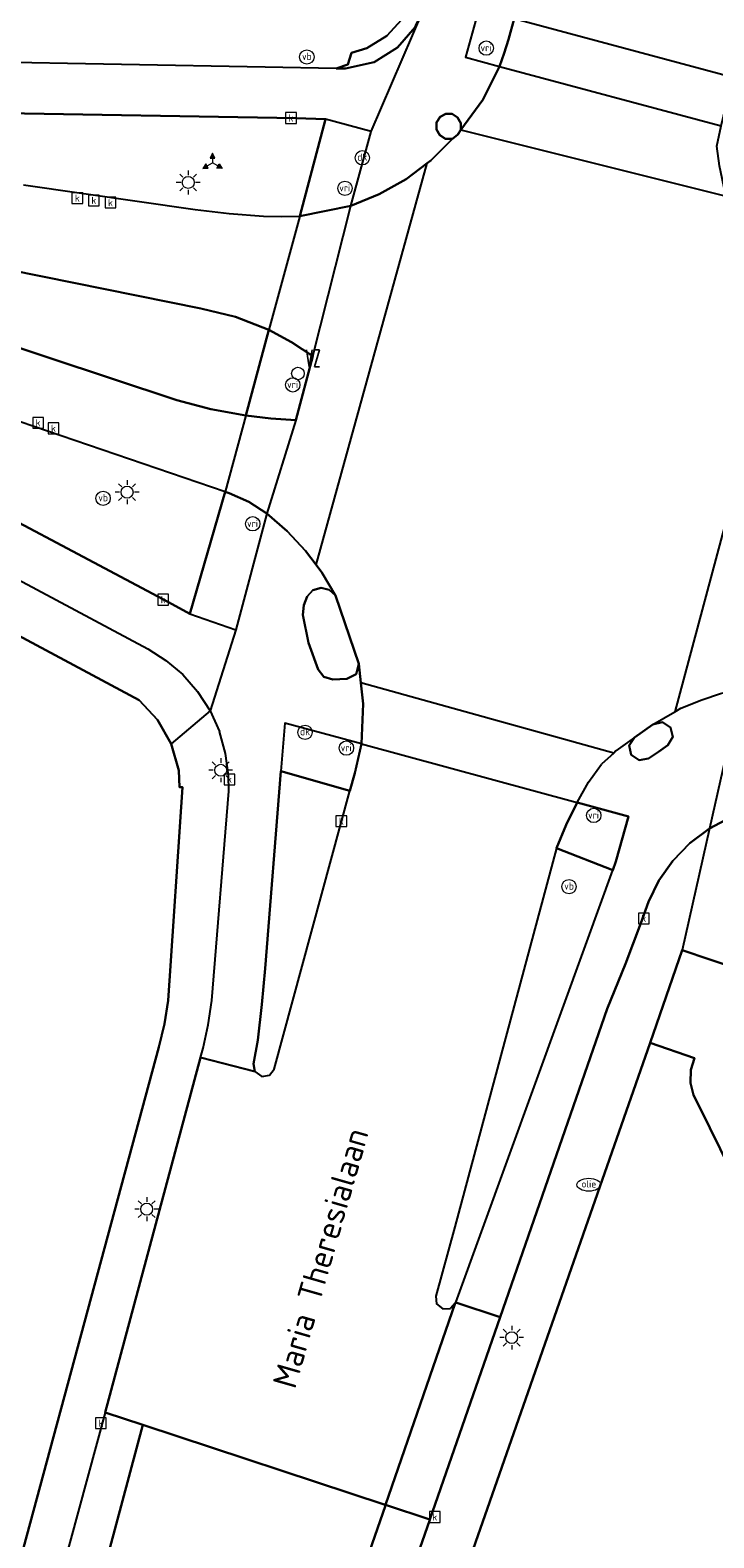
# Model space of a CAD drawing. Header units: metres. Extents: x 197147 to 199131, y 355511 to 356703.
# Tile 37 of 225: x 197510 to 197538, y 355943 to 356006. Entities that reach past the tile are written whole.
import ezdxf
from ezdxf.enums import TextEntityAlignment as Align

# ---------------------------------------------------------------- set-up
doc = ezdxf.new("R2010")
doc.units = ezdxf.units.M
for name, color, linetype in [('B-WE-GR-BEPLANTING_CULTUUR_HEESTERS-GV', 252, 'Continuous'), ('B-WE-GR-GROENVOORZIENING-GV', 252, 'Continuous'), ('B-WE-IE-MEUBILAIR_WEGMEUBILAIR-S', 252, 'Continuous'), ('B-WE-OG-BEBOUWING_STRAATNAAM-T35', 252, 'Continuous'), ('B-WE-RI-HWA_KOLK-S', 253, 'Continuous'), ('B-WE-RI-VWA_AFSCHEIDER-S', 253, 'Continuous'), ('B-WE-VH-VERHARDING_ASFALT-GV', 253, 'Continuous'), ('B-WE-VH-VERHARDING_BETON-GV', 253, 'Continuous'), ('B-WE-VH-VERHARDING_BETONSTRAATSTEEN-GV', 253, 'Continuous'), ('B-WE-VH-VERHARDING_GESLOTEN-GV', 253, 'Continuous'), ('B-WE-VH-VERHARDING_OPEN-GV', 253, 'Continuous'), ('B-WE-VH-VERHARDING_STRAATBAKSTEEN-GV', 253, 'Continuous'), ('B-WE-VH-VERHARDING_TEGEL-GV', 253, 'Continuous'), ('B-WE-VW-VRI-S', 253, 'Continuous')]:
    doc.layers.add(name, color=color, linetype=linetype)
doc.layers.add('verkeerszuil', color=253, linetype='Continuous', lineweight=0)
doc.styles.add('NLCS-ISO-M-T18', font='NLCS-ISO.ttf', dxfattribs={"height": 1.8})
doc.styles.add('NLCS-ISO-M200-T25', font='NLCS-ISO.ttf')
doc.styles.add('Style-simplex', font='simplex.shx')

# ---------------------------------------------------------------- blocks, each defined once
blk = doc.blocks.new('BGT-WEGWIJZER-SO')
at = {"linetype": 'ByBlock', "lineweight": 18}
h = blk.add_hatch(color=0, dxfattribs=at)
h.dxf.hatch_style = 1
h.paths.add_polyline_path([(0.5, 1), (0, 2), (-0.5, 1)])
h = blk.add_hatch(color=0, dxfattribs=at)
h.dxf.hatch_style = 1
h.paths.add_polyline_path([(-1.38, -0.22), (-2, -1.15), (-0.88, -1.09)])
h = blk.add_hatch(color=0, dxfattribs=at)
h.dxf.hatch_style = 1
h.paths.add_polyline_path([(1.38, -0.22), (2, -1.15), (0.88, -1.09)])
at = {"color": 0, "linetype": 'ByBlock', "lineweight": 18}
for points in [[(-1.13, -0.65), (0, 0)], [(0, 1), (0, 0)], [(1.13, -0.65), (0, 0)]]:
    blk.add_lwpolyline(points, dxfattribs=at)
for points in [[(0.5, 1), (0, 2), (-0.5, 1)], [(-1.38, -0.22), (-2, -1.15), (-0.88, -1.09)], [(1.38, -0.22), (2, -1.15), (0.88, -1.09)]]:
    blk.add_lwpolyline(points, close=True, dxfattribs=at)
blk = doc.blocks.new('BGT-VERKEERSREGELINSTALLATIEPAAL-SO')
at = {"color": 0, "linetype": 'ByBlock', "lineweight": 18}
blk.add_circle((0, 0), 1.5, dxfattribs=at)
at = {"color": 0, "linetype": 'ByBlock', "lineweight": 18, "style": 'NLCS-ISO-M-T18'}
blk.add_text('vri', height=1.5, dxfattribs=at).set_placement((-0.06, 0.08), align=Align.MIDDLE_CENTER)
blk = doc.blocks.new('BGT-DRUKKNOPPAAL-SO')
at = {"color": 0, "linetype": 'ByBlock', "lineweight": 18}
blk.add_circle((0, 0), 1.5, dxfattribs=at)
at = {"color": 0, "linetype": 'ByBlock', "lineweight": 18, "style": 'NLCS-ISO-M-T18'}
blk.add_text('dk', height=1.5, dxfattribs=at).set_placement((0, 0.15), align=Align.MIDDLE_CENTER)
blk = doc.blocks.new('BGT-LICHTMAST-SO')
at = {"color": 0, "linetype": 'ByBlock', "lineweight": 18}
for points in [[(-1.25, 0), (-2, 0)], [(-1.41, 1.41), (-0.88, 0.88)], [(0, 2), (0, 1.25)], [(0.88, 0.88), (1.41, 1.41)], [(2, 0), (1.25, 0)], [(-1.41, -1.41), (-0.88, -0.88)], [(0, -1.25), (0, -2)], [(0.88, -0.88), (1.41, -1.41)]]:
    blk.add_lwpolyline(points, dxfattribs=at)
blk.add_circle((0, 0), 1, dxfattribs=at)
blk = doc.blocks.new('BGT-VERKEERSBORDPAAL-SO')
at = {"color": 0, "linetype": 'ByBlock', "lineweight": 18}
blk.add_circle((0, 0), 1.5, dxfattribs=at)
at = {"color": 0, "linetype": 'ByBlock', "lineweight": 18, "style": 'NLCS-ISO-M-T18'}
blk.add_text('vb', height=1.5, dxfattribs=at).set_placement((0, 0.13), align=Align.MIDDLE_CENTER)
blk = doc.blocks.new('BGT-KOLK-SO')
at = {"color": 0, "linetype": 'ByBlock', "lineweight": 18}
blk.add_lwpolyline([(-0.045, -0.045), (0.045, -0.045), (0.045, 0.045), (-0.045, 0.045)], close=True, dxfattribs=at)
at = {"color": 0, "linetype": 'ByBlock', "lineweight": 18, "style": 'NLCS-ISO-M-T18'}
blk.add_text('k', height=0.06, dxfattribs=at).set_placement((0, 0), align=Align.MIDDLE_CENTER)
blk = doc.blocks.new('BGT-BENZINEPUT_OLIEPUT-SO')
at = {"color": 0, "linetype": 'ByBlock', "lineweight": 18}
blk.add_ellipse((0, 0), major_axis=(2.5, 0), ratio=0.54, dxfattribs=at)
at = {"color": 0, "linetype": 'ByBlock', "lineweight": 18, "style": 'NLCS-ISO-M-T18'}
blk.add_text('olie', height=1.5, dxfattribs=at).set_placement((0, 0.16), align=Align.MIDDLE_CENTER)
blk = doc.blocks.new('S436')
at = {"layer": 'verkeerszuil', "linetype": 'Continuous', "lineweight": 0}
blk.add_circle((0, 0), 0.263, dxfattribs=at)
at = {"layer": 'verkeerszuil', "linetype": 'Continuous', "lineweight": 0, "style": 'Style-simplex', "width": 0.428569}
blk.add_text('vz', height=1.05, dxfattribs=at).set_placement((0.321, 0.284))

msp = doc.modelspace()

# ---------------------------------------------------------------- linework, layer by layer
at = {"layer": 'B-WE-GR-BEPLANTING_CULTUUR_HEESTERS-GV', "flags": 128}
msp.add_lwpolyline([(197506.89, 355932.684), (197515.249, 355963.59), (197515.489, 355964.559), (197515.638, 355965.537), (197516.24, 355974.462), (197516.11, 355974.467), (197516.088, 355975.164), (197515.766, 355976.275), (197515.194, 355977.281), (197514.428, 355978.106), (197495.073, 355988.458)], dxfattribs=at)
at = {"layer": 'B-WE-GR-GROENVOORZIENING-GV', "flags": 128}
msp.add_lwpolyline([(197561.453, 355933.93), (197556.044, 355944.743), (197555.461, 355945.496), (197554.636, 355945.972), (197545.087, 355949.216), (197544.367, 355949.537), (197543.707, 355949.995), (197543.145, 355950.568), (197542.707, 355951.224), (197537.839, 355961.112), (197537.597, 355961.571), (197537.477, 355962.093), (197537.497, 355962.629), (197537.648, 355963.125), (197535.791, 355963.765), (197520.087, 355918.813)], dxfattribs=at)
at = {"layer": 'B-WE-VH-VERHARDING_ASFALT-GV', "flags": 128}
for points in [[(197522.656, 356004.525), (197523.053, 356004.518), (197524.252, 356004.796), (197525.227, 356005.402), (197525.969, 356006.253), (197526.008, 356006.365), (197526.28, 356006.914), (197526.522, 356007.439), (197526.693, 356007.992), (197526.423, 356007.709), (197526.015, 356007.724), (197525.399, 356006.563), (197524.778, 356005.886), (197523.941, 356005.379), (197523.296, 356005.181), (197523.143, 356004.693), (197522.656, 356004.525)], [(197538.759, 356002.126), (197539.254, 356004.144), (197530.11, 356006.598), (197529.865, 356005.735), (197529.693, 356005.163), (197529.488, 356004.602), (197538.759, 356002.126)], [(197529.488, 356004.602), (197528.792, 356003.214), (197527.878, 356001.959), (197538.965, 355999.181), (197538.926, 355999.321), (197538.685, 356000.449), (197538.578, 356001.28), (197538.759, 356002.126)], [(197509.594, 355999.654), (197516.763, 355998.626), (197518.188, 355998.457), (197519.618, 355998.349), (197520.379, 355998.332), (197521.143, 355998.344), (197522.216, 356002.406), (197520.988, 356002.443), (197508.002, 356002.667), (197507.161, 356002.32), (197506.297, 356001.771), (197505.489, 356001.156), (197506.057, 356000.483), (197505.913, 356000.357), (197505.887, 356000.167)], [(197527.878, 356001.959), (197527.746, 356001.765), (197527.527, 356001.578), (197526.615, 356000.68), (197526.461, 356000.563)], [(197521.687, 355992.49), (197520.974, 355989.809), (197519.769, 355985.904), (197520.617, 355985.171), (197521.385, 355984.345), (197521.82, 355983.761), (197526.461, 356000.563), (197525.585, 355999.901), (197524.462, 355999.264), (197523.276, 355998.782)], [(197523.276, 355998.782), (197521.143, 355998.344), (197519.849, 355993.587), (197520.794, 355993.083), (197521.687, 355992.49), (197523.276, 355998.782)], [(197518.88, 355990.008), (197517.426, 355990.278), (197515.997, 355990.656), (197496.987, 355996.959), (197496.739, 355997.095), (197496.546, 355997.329), (197496.457, 355997.62), (197496.48, 355997.902), (197496.602, 355998.156), (197496.825, 355998.362), (197497.111, 355998.467), (197497.393, 355998.46), (197498.366, 355998.255), (197517.006, 355994.489), (197518.458, 355994.134), (197519.849, 355993.587)], [(197544.166, 355995.414), (197541.809, 355996.242), (197536.821, 355977.612), (197537.077, 355977.759), (197537.956, 355978.117), (197538.731, 355978.38), (197539.71, 355978.626)], [(197505.14, 355987.784), (197515.646, 355982.196), (197516.546, 355981.708), (197518.023, 355986.811), (197504.863, 355991.311), (197504.406, 355990.103), (197503.229, 355990.486), (197502.528, 355990.248), (197502.85, 355989.863), (197503.55, 355989.14), (197504.292, 355988.467), (197505.063, 355987.825), (197505.14, 355987.784)], [(197520.974, 355989.809), (197519.924, 355989.882), (197518.88, 355990.008), (197518.023, 355986.811), (197518.19, 355986.757), (197519.015, 355986.396), (197519.769, 355985.904)], [(197521.82, 355983.761), (197522.059, 355983.44), (197522.628, 355982.474), (197523.61, 355979.617), (197523.696, 355978.822)], [(197534.265, 355975.885), (197523.696, 355978.822), (197523.791, 355977.946), (197523.723, 355976.267), (197532.737, 355973.819), (197533.207, 355974.669), (197533.755, 355975.417)], [(197535.903, 355977.085), (197536.3, 355977.176), (197536.646, 355976.96), (197536.739, 355976.563), (197536.526, 355976.216), (197536.139, 355975.934), (197535.725, 355975.663), (197535.331, 355975.589), (197534.998, 355975.811), (197534.916, 355976.203), (197535.132, 355976.541), (197534.362, 355975.974), (197534.265, 355975.885), (197533.755, 355975.417)], [(197535.132, 355976.541), (197535.903, 355977.085), (197536.821, 355977.612)], [(197523.723, 355976.267), (197523.436, 355975.053), (197523.234, 355974.311)], [(197538.939, 355975.706), (197538.265, 355972.73), (197539.161, 355973.199)], [(197523.234, 355974.311), (197520.343, 355975.127), (197519.689, 355966.869), (197519.551, 355965.372), (197519.388, 355963.873), (197519.209, 355962.89), (197519.262, 355962.561), (197519.551, 355962.362), (197519.873, 355962.41), (197520.064, 355962.658), (197523.234, 355974.311)], [(197531.876, 355971.909), (197532.272, 355972.88), (197532.737, 355973.819)], [(197532.737, 355973.819), (197534.881, 355973.24), (197534.358, 355971.348), (197534.227, 355970.986)], [(197527.665, 355952.901), (197529.518, 355952.289), (197533.995, 355965.192), (197534.761, 355967.076), (197535.396, 355968.775), (197535.724, 355969.664), (197536.155, 355970.551), (197536.733, 355971.38), (197537.445, 355972.117), (197538.265, 355972.73)], [(197527.642, 355952.875), (197527.665, 355952.901), (197533.148, 355967.995), (197534.227, 355970.986), (197531.876, 355971.909), (197527.618, 355956.07), (197526.824, 355953.168), (197526.862, 355952.841), (197527.116, 355952.631), (197527.445, 355952.656)], [(197519.262, 355962.561), (197516.993, 355963.149), (197513.009, 355948.305), (197514.576, 355947.79), (197524.716, 355944.437), (197524.729, 355944.433), (197527.642, 355952.875), (197527.445, 355952.656)]]:
    msp.add_lwpolyline(points, dxfattribs=at)
at = {"layer": 'B-WE-VH-VERHARDING_BETON-GV', "flags": 128}
msp.add_lwpolyline([(197527.527, 356001.578), (197527.746, 356001.765), (197527.878, 356001.959), (197527.868, 356002.234), (197527.739, 356002.478), (197527.517, 356002.623), (197527.252, 356002.634), (197527.004, 356002.501), (197526.857, 356002.261), (197526.852, 356001.979), (197526.991, 356001.734), (197527.239, 356001.586), (197527.527, 356001.578)], dxfattribs=at)
at = {"layer": 'B-WE-VH-VERHARDING_BETONSTRAATSTEEN-GV', "flags": 128}
for points in [[(197519.849, 355993.587), (197518.458, 355994.134), (197517.006, 355994.489), (197498.366, 355998.255), (197497.393, 355998.46), (197497.111, 355998.467), (197496.825, 355998.362), (197496.602, 355998.156), (197496.48, 355997.902), (197496.457, 355997.62), (197496.546, 355997.329), (197496.739, 355997.095), (197496.987, 355996.959), (197515.997, 355990.656), (197517.426, 355990.278), (197518.88, 355990.008), (197519.849, 355993.587)], [(197524.729, 355944.433), (197524.722, 355944.413), (197516.042, 355919.428)], [(197518.079, 355919.438), (197526.578, 355943.815), (197526.58, 355943.82), (197524.729, 355944.433)]]:
    msp.add_lwpolyline(points, dxfattribs=at)
at = {"layer": 'B-WE-VH-VERHARDING_GESLOTEN-GV', "flags": 128}
msp.add_lwpolyline([(197529.518, 355952.289), (197527.665, 355952.901), (197527.642, 355952.875), (197524.729, 355944.433), (197526.58, 355943.82), (197529.518, 355952.289)], dxfattribs=at)
at = {"layer": 'B-WE-VH-VERHARDING_OPEN-GV', "flags": 128}
for points in [[(197522.628, 355982.474), (197522.374, 355982.722), (197522.03, 355982.805), (197521.691, 355982.7), (197521.454, 355982.436), (197521.309, 355982.069), (197521.271, 355981.676), (197521.503, 355980.505), (197521.908, 355979.383), (197522.149, 355979.07), (197522.529, 355978.962), (197523.102, 355978.987), (197523.499, 355979.187), (197523.61, 355979.617), (197522.628, 355982.474)], [(197535.132, 355976.541), (197534.916, 355976.203), (197534.998, 355975.811), (197535.331, 355975.589), (197535.725, 355975.663), (197536.139, 355975.934), (197536.526, 355976.216), (197536.739, 355976.563), (197536.646, 355976.96), (197536.3, 355977.176), (197535.903, 355977.085), (197535.132, 355976.541)]]:
    msp.add_lwpolyline(points, dxfattribs=at)
at = {"layer": 'B-WE-VH-VERHARDING_STRAATBAKSTEEN-GV', "flags": 128}
for points in [[(197540.596, 355966.467), (197537.129, 355967.635), (197535.791, 355963.765), (197537.648, 355963.125), (197537.497, 355962.629), (197537.477, 355962.093), (197537.597, 355961.571), (197537.839, 355961.112), (197542.707, 355951.224)], [(197516.042, 355919.428), (197524.722, 355944.413), (197524.729, 355944.433), (197524.716, 355944.437), (197514.576, 355947.79), (197473.884, 355795.659)]]:
    msp.add_lwpolyline(points, dxfattribs=at)
at = {"layer": 'B-WE-VH-VERHARDING_TEGEL-GV', "flags": 128}
for points in [[(197522.656, 356004.525), (197523.143, 356004.693), (197523.296, 356005.181), (197523.941, 356005.379), (197524.778, 356005.886), (197525.399, 356006.563), (197526.015, 356007.724), (197524.698, 356008.509), (197524.437, 356007.861), (197524.157, 356007.342), (197523.709, 356006.913), (197523.15, 356006.646), (197522.565, 356006.568), (197512.604, 356006.749), (197512.012, 356006.76), (197495.372, 356007.062), (197494.945, 356007.091)], [(197478.899, 356006.824), (197484.23, 356005.334), (197489.654, 356004.051), (197495.141, 356002.923), (197495.221, 356002.908), (197504.841, 356002.743), (197508.002, 356002.667), (197520.988, 356002.443), (197522.216, 356002.406)], [(197524.125, 356001.888), (197526.28, 356006.914), (197526.008, 356006.365), (197525.969, 356006.253), (197525.227, 356005.402), (197524.252, 356004.796), (197523.053, 356004.518), (197522.656, 356004.525), (197519.687, 356004.579), (197495.646, 356005.02), (197493.553, 356005.257)], [(197530.11, 356006.598), (197528.628, 356007.008), (197528.063, 356005), (197529.488, 356004.602), (197529.693, 356005.163), (197529.865, 356005.735), (197530.11, 356006.598)], [(197523.276, 355998.782), (197524.462, 355999.264), (197525.585, 355999.901), (197526.461, 356000.563), (197526.615, 356000.68), (197527.527, 356001.578), (197527.239, 356001.586), (197526.991, 356001.734), (197526.852, 356001.979), (197526.857, 356002.261), (197527.004, 356002.501), (197527.252, 356002.634), (197527.517, 356002.623), (197527.739, 356002.478), (197527.868, 356002.234), (197527.878, 356001.959), (197528.792, 356003.214), (197529.488, 356004.602)], [(197521.143, 355998.344), (197523.276, 355998.782), (197524.125, 356001.888), (197522.216, 356002.406), (197521.143, 355998.344)], [(197516.546, 355981.708), (197515.646, 355982.196), (197505.14, 355987.784), (197505.063, 355987.825), (197497.413, 355991.913), (197494.327, 355993.384), (197492.7, 355993.965), (197487.387, 355995.721), (197482.018, 355997.321), (197476.712, 355998.736)], [(197476.256, 355997.052), (197476.203, 355996.856), (197476.045, 355996.898), (197475.663, 355995.511), (197475.513, 355994.964), (197480.299, 355993.683), (197480.602, 355993.541), (197480.849, 355993.28), (197480.98, 355992.946), (197480.981, 355992.611), (197483.527, 355991.967), (197483.709, 355992.245), (197483.996, 355992.454), (197484.34, 355992.544), (197484.67, 355992.51), (197484.649, 355992.442), (197490.64, 355990.388), (197492.895, 355989.512), (197495.073, 355988.458), (197514.428, 355978.106), (197515.194, 355977.281), (197515.766, 355976.275)], [(197476.256, 355997.052), (197479.363, 355996.141), (197481.599, 355995.473), (197483.99, 355994.733), (197486.374, 355993.968), (197489.232, 355993.026), (197492.082, 355992.058), (197494.12, 355991.212), (197496.1, 355990.238), (197505.489, 355985.205), (197514.781, 355980.241), (197515.54, 355979.765), (197516.245, 355979.167), (197516.87, 355978.457), (197517.389, 355977.655)], [(197521.687, 355992.49), (197520.794, 355993.083), (197519.849, 355993.587), (197518.88, 355990.008), (197519.924, 355989.882), (197520.974, 355989.809), (197521.687, 355992.49)], [(197519.769, 355985.904), (197519.015, 355986.396), (197518.19, 355986.757), (197518.023, 355986.811), (197516.546, 355981.708), (197518.472, 355981.044)], [(197523.723, 355976.267), (197523.791, 355977.946), (197523.696, 355978.822), (197523.61, 355979.617), (197523.499, 355979.187), (197523.102, 355978.987), (197522.529, 355978.962), (197522.149, 355979.07), (197521.908, 355979.383), (197521.503, 355980.505), (197521.271, 355981.676), (197521.309, 355982.069), (197521.454, 355982.436), (197521.691, 355982.7), (197522.03, 355982.805), (197522.374, 355982.722), (197522.628, 355982.474), (197522.059, 355983.44), (197521.82, 355983.761), (197521.385, 355984.345), (197520.617, 355985.171), (197519.769, 355985.904), (197518.472, 355981.044), (197517.389, 355977.655), (197517.783, 355976.784)], [(197517.389, 355977.655), (197515.766, 355976.275), (197516.088, 355975.164), (197516.11, 355974.467), (197516.24, 355974.462), (197515.638, 355965.537), (197515.489, 355964.559), (197515.249, 355963.59), (197506.89, 355932.684), (197477.08, 355821.229), (197476.848, 355821.198), (197476.801, 355817.99), (197477.542, 355818.266), (197478.13, 355818.794), (197478.471, 355819.486)], [(197513.009, 355948.305), (197516.993, 355963.149), (197517.094, 355963.54), (197517.303, 355964.519), (197517.458, 355965.533), (197518.174, 355974.287), (197518.161, 355974.958), (197518.041, 355975.875), (197517.783, 355976.784)], [(197523.234, 355974.311), (197523.436, 355975.053), (197523.723, 355976.267), (197520.517, 355977.131), (197520.343, 355975.127), (197523.234, 355974.311)], [(197516.993, 355963.149), (197519.262, 355962.561), (197519.209, 355962.89), (197519.388, 355963.873), (197519.551, 355965.372), (197519.689, 355966.869), (197520.343, 355975.127)], [(197531.876, 355971.909), (197534.227, 355970.986), (197534.358, 355971.348), (197534.881, 355973.24), (197532.737, 355973.819), (197532.272, 355972.88), (197531.876, 355971.909)], [(197538.265, 355972.73), (197537.445, 355972.117), (197536.733, 355971.38), (197536.155, 355970.551), (197535.724, 355969.664), (197535.396, 355968.775), (197534.761, 355967.076), (197533.995, 355965.192), (197529.518, 355952.289), (197526.58, 355943.82), (197526.578, 355943.815), (197518.079, 355919.438)], [(197539.161, 355973.199), (197538.265, 355972.73), (197537.129, 355967.635), (197540.596, 355966.467)], [(197513.629, 355896.278), (197514.189, 355898.364), (197514.75, 355900.451), (197515.31, 355902.537), (197516.712, 355907.755), (197516.74, 355907.855), (197517.185, 355909.458), (197517.76, 355911.461), (197518.365, 355913.512), (197518.93, 355915.368), (197519.544, 355917.179), (197520.087, 355918.813), (197535.791, 355963.765), (197537.129, 355967.635)], [(197478.471, 355819.486), (197476.04, 355810.406), (197472.204, 355796.101), (197472.203, 355796.098), (197473.884, 355795.659), (197514.576, 355947.79), (197513.009, 355948.305), (197508.601, 355932.138), (197478.471, 355819.486)]]:
    msp.add_lwpolyline(points, dxfattribs=at)

# ---------------------------------------------------------------- block references
at = {"layer": 'B-WE-IE-MEUBILAIR_WEGMEUBILAIR-S'}
for name, p, xscale, yscale, zscale in [('BGT-VERKEERSBORDPAAL-SO', (197521.435, 356005.006), 0.2, 0.2, 0.2), ('BGT-WEGWIJZER-SO', (197517.489, 356000.576), 0.2, 0.2, 0.2), ('BGT-LICHTMAST-SO', (197516.474, 355999.756), 0.25, 0.25, 0.25), ('BGT-LICHTMAST-SO', (197513.919, 355986.801), 0.25, 0.25, 0.25), ('BGT-VERKEERSBORDPAAL-SO', (197512.917, 355986.544), 0.2, 0.2, 0.2), ('BGT-LICHTMAST-SO', (197517.833, 355975.167), 0.25, 0.25, 0.25), ('BGT-VERKEERSBORDPAAL-SO', (197532.398, 355970.3), 0.2, 0.2, 0.2), ('BGT-LICHTMAST-SO', (197514.738, 355956.807), 0.25, 0.25, 0.25), ('BGT-LICHTMAST-SO', (197530, 355951.432), 0.25, 0.25, 0.25)]:
    msp.add_blockref(name, p, dxfattribs=dict(at, xscale=xscale, yscale=yscale, zscale=zscale))
at = {"layer": 'B-WE-RI-HWA_KOLK-S', "xscale": 5, "yscale": 5, "zscale": 5}
for p in [(197520.774, 356002.453), (197511.839, 355999.101), (197512.53, 355999.007), (197513.226, 355998.914), (197510.197, 355989.705), (197510.843, 355989.472), (197515.429, 355982.306), (197518.204, 355974.784), (197522.877, 355973.043), (197535.525, 355968.963), (197512.826, 355947.858), (197526.786, 355943.93)]:
    msp.add_blockref('BGT-KOLK-SO', p, dxfattribs=at)
at = {"layer": 'B-WE-RI-VWA_AFSCHEIDER-S', "xscale": 0.2, "yscale": 0.2, "zscale": 0.2}
msp.add_blockref('BGT-BENZINEPUT_OLIEPUT-SO', (197533.226, 355957.83), dxfattribs=at)
at = {"layer": 'B-WE-VW-VRI-S', "xscale": 0.2, "yscale": 0.2, "zscale": 0.2}
for name, p in [('BGT-VERKEERSREGELINSTALLATIEPAAL-SO', (197528.937, 356005.376)), ('BGT-DRUKKNOPPAAL-SO', (197523.755, 356000.788)), ('BGT-VERKEERSREGELINSTALLATIEPAAL-SO', (197523.03, 355999.513)), ('BGT-VERKEERSREGELINSTALLATIEPAAL-SO', (197520.848, 355991.29)), ('BGT-VERKEERSREGELINSTALLATIEPAAL-SO', (197519.173, 355985.478)), ('BGT-DRUKKNOPPAAL-SO', (197521.36, 355976.753)), ('BGT-VERKEERSREGELINSTALLATIEPAAL-SO', (197523.089, 355976.095)), ('BGT-VERKEERSREGELINSTALLATIEPAAL-SO', (197533.432, 355973.279))]:
    msp.add_blockref(name, p, dxfattribs=at)
at = {"layer": 'verkeerszuil', "linetype": 'Continuous', "lineweight": 0}
msp.add_blockref('S436', (197521.063, 355991.767), dxfattribs=at)

# ---------------------------------------------------------------- texts
at = {"layer": 'B-WE-OG-BEBOUWING_STRAATNAAM-T35', "insert": (197522.01, 355954.767), "char_height": 1, "attachment_point": 5, "rotation": 74, "style": 'NLCS-ISO-M200-T25'}
msp.add_mtext('Maria Theresialaan', dxfattribs=at)

doc.saveas('drawing.dxf')
